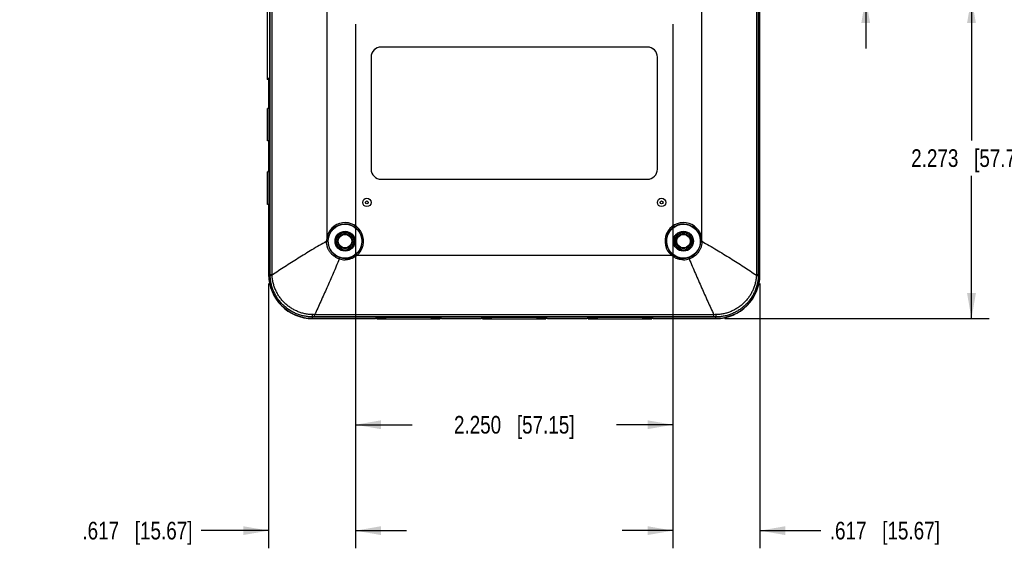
# Model space of a CAD drawing. Header units: inches. Extents: x 0 to 34, y 0 to 22.
# Tile 21 of 24: x 23.5 to 30.5, y 7.6 to 11.3. Entities that reach past the tile are written whole.
import ezdxf

# ---------------------------------------------------------------- set-up
doc = ezdxf.new("R2010")
doc.units = ezdxf.units.IN
doc.header["$LTSCALE"] = 1.87
doc.header["$MEASUREMENT"] = 0
doc.layers.get('0').update_dxf_attribs({"linetype": 'CONTINUOUS'})
doc.layers.add('DIMENSIONS', color=7, linetype='CONTINUOUS')
doc.styles.get("Standard").update_dxf_attribs({"font": 'txt', "width": 0.8})
doc.dimstyles.new('DIMSTYLE_1', dxfattribs={"dimtxt": 0.125, "dimasz": 0.18, "dimexe": 0.18, "dimexo": 0.0625, "dimgap": 0.09, "dimtad": 0, "dimtih": 1, "dimtoh": 1, "dimdec": 3, "dimzin": 4, "dimdsep": 46, "dimtxsty": 'STANDARD', "dimblk": '_FILLED', "dimblk1": '_FILLED', "dimblk2": '_FILLED', "dimcen": 0.09, "dimadec": 0, "dimazin": 0, "dimtp": 0.01, "dimtm": 0.01, "dimtfac": 1, "dimtdec": 3, "dimtofl": 0, "dimtmove": 0, "dimatfit": 3, "dimldrblk": '_FILLED', "dimfxl": 1, "dimtolj": 1, "dimtzin": 4, "dimarcsym": 0})

# ---------------------------------------------------------------- blocks, each defined once
blk = doc.blocks.new('_FILLED')
at = {"color": 0, "linetype": 'BYBLOCK'}
blk.add_solid([(0, 0), (-1, 0.174), (-1, -0.174)], dxfattribs=at)
blk = doc.blocks.new('*D0')
at = {"layer": 'DIMENSIONS', "color": 2, "linetype": 'CONTINUOUS'}
for p, q in [((25.8907, 11.2881), (25.8907, 7.5757)), ((25.2736, 9.4522), (25.2736, 7.5757)), ((25.2736, 7.7007), (24.7964, 7.7007)), ((25.8907, 7.7007), (26.2507, 7.7007))]:
    blk.add_line(p, q, dxfattribs=at)
at = {"layer": 'DIMENSIONS', "color": 2, "linetype": 'CONTINUOUS', "xscale": 0.18, "yscale": 0.18, "zscale": 0.18}
blk.add_blockref('_FILLED', (25.2736, 7.7007), dxfattribs=at)
at = {"layer": 'DIMENSIONS', "color": 2, "linetype": 'CONTINUOUS', "xscale": 0.18, "yscale": 0.18, "zscale": 0.18, "rotation": 180}
blk.add_blockref('_FILLED', (25.8907, 7.7007), dxfattribs=at)
at = {"layer": 'DIMENSIONS', "color": 2, "linetype": 'CONTINUOUS', "insert": (24.7339, 7.7632), "char_height": 0.125, "width": 1.225, "attachment_point": 3, "line_spacing_factor": 0.9}
blk.add_mtext('.617{\\Ftxt.shx;\\W1.000000;\\H0.125000; }[15.67]', dxfattribs=at)
blk = doc.blocks.new('*D1')
at = {"layer": 'DIMENSIONS', "color": 2, "linetype": 'CONTINUOUS'}
for p, q in [((28.1407, 11.2881), (28.1407, 7.5757)), ((28.7577, 9.4522), (28.7577, 7.5757)), ((28.1407, 7.7007), (27.7807, 7.7007)), ((28.7577, 7.7007), (29.1905, 7.7007))]:
    blk.add_line(p, q, dxfattribs=at)
at = {"layer": 'DIMENSIONS', "color": 2, "linetype": 'CONTINUOUS', "xscale": 0.18, "yscale": 0.18, "zscale": 0.18}
blk.add_blockref('_FILLED', (28.1407, 7.7007), dxfattribs=at)
at = {"layer": 'DIMENSIONS', "color": 2, "linetype": 'CONTINUOUS', "xscale": 0.18, "yscale": 0.18, "zscale": 0.18, "rotation": 180}
blk.add_blockref('_FILLED', (28.7577, 7.7007), dxfattribs=at)
at = {"layer": 'DIMENSIONS', "color": 2, "linetype": 'CONTINUOUS', "insert": (29.253, 7.7632), "char_height": 0.125, "width": 1.225, "attachment_point": 1, "line_spacing_factor": 0.9}
blk.add_mtext('.617{\\Ftxt.shx;\\W1.000000;\\H0.125000; }[15.67]', dxfattribs=at)
blk = doc.blocks.new('*D2')
at = {"layer": 'DIMENSIONS', "color": 2, "linetype": 'CONTINUOUS'}
for p, q in [((25.8907, 11.2881), (25.8907, 8.3257)), ((28.1407, 11.2881), (28.1407, 8.3257)), ((25.8907, 8.4507), (26.2907, 8.4507)), ((28.1407, 8.4507), (27.7407, 8.4507))]:
    blk.add_line(p, q, dxfattribs=at)
at = {"layer": 'DIMENSIONS', "color": 2, "linetype": 'CONTINUOUS', "xscale": 0.18, "yscale": 0.18, "zscale": 0.18, "rotation": 180}
blk.add_blockref('_FILLED', (25.8907, 8.4507), dxfattribs=at)
at = {"layer": 'DIMENSIONS', "color": 2, "linetype": 'CONTINUOUS', "xscale": 0.18, "yscale": 0.18, "zscale": 0.18}
blk.add_blockref('_FILLED', (28.1407, 8.4507), dxfattribs=at)
at = {"layer": 'DIMENSIONS', "color": 2, "linetype": 'CONTINUOUS', "insert": (27.0157, 8.5132), "char_height": 0.125, "width": 1.325, "attachment_point": 2, "line_spacing_factor": 0.9}
blk.add_mtext('2.250{\\Ftxt.shx;\\W1.000000;\\H0.125000; }[57.15]', dxfattribs=at)
blk = doc.blocks.new('*D3')
at = {"layer": 'DIMENSIONS', "color": 2, "linetype": 'CONTINUOUS'}
for p, q in [((29.5077, 12.2757), (29.5077, 12.6357)), ((28.3283, 12.2757), (29.6327, 12.2757)), ((28.3283, 11.4757), (29.6327, 11.4757)), ((29.5077, 11.4757), (29.5077, 11.1157))]:
    blk.add_line(p, q, dxfattribs=at)
at = {"layer": 'DIMENSIONS', "color": 2, "linetype": 'CONTINUOUS', "xscale": 0.18, "yscale": 0.18, "zscale": 0.18}
for p, rotation in [((29.5077, 12.2757), 270), ((29.5077, 11.4757), 90)]:
    blk.add_blockref('_FILLED', p, dxfattribs=dict(at, rotation=rotation))
at = {"layer": 'DIMENSIONS', "color": 2, "linetype": 'CONTINUOUS', "insert": (29.5077, 11.9382), "char_height": 0.125, "width": 1.225, "attachment_point": 2, "line_spacing_factor": 0.9}
blk.add_mtext('.800{\\Ftxt.shx;\\W1.000000;\\H0.125000; }[20.32]', dxfattribs=at)
blk = doc.blocks.new('*D5')
at = {"layer": 'DIMENSIONS', "color": 2, "linetype": 'CONTINUOUS'}
for p, q in [((28.3283, 11.4757), (30.3827, 11.4757)), ((30.2577, 11.4757), (30.2577, 10.4642)), ((30.2577, 9.2027), (30.2577, 10.2142)), ((28.5082, 9.2027), (30.3827, 9.2027))]:
    blk.add_line(p, q, dxfattribs=at)
at = {"layer": 'DIMENSIONS', "color": 2, "linetype": 'CONTINUOUS', "xscale": 0.18, "yscale": 0.18, "zscale": 0.18}
for p, rotation in [((30.2577, 11.4757), 90), ((30.2577, 9.2027), 270)]:
    blk.add_blockref('_FILLED', p, dxfattribs=dict(at, rotation=rotation))
at = {"layer": 'DIMENSIONS', "color": 2, "linetype": 'CONTINUOUS', "insert": (30.2577, 10.4017), "char_height": 0.125, "width": 1.325, "attachment_point": 2, "line_spacing_factor": 0.9}
blk.add_mtext('2.273{\\Ftxt.shx;\\W1.000000;\\H0.125000; }[57.73]', dxfattribs=at)

msp = doc.modelspace()

# ---------------------------------------------------------------- linework, layer by layer
at = {"color": 7, "linetype": 'CONTINUOUS'}
for p, q in [((28.7558, 14.2507), (28.7558, 9.5147)), ((28.7577, 9.5147), (28.7577, 14.2507)), ((25.2852, 9.5147), (25.2852, 14.2421)), ((25.2982, 9.5147), (25.2982, 14.2421)), ((28.7331, 14.2421), (28.7331, 9.5147)), ((28.7461, 14.2421), (28.7461, 9.5147)), ((25.6857, 13.9822), (25.6857, 9.7692)), ((28.3457, 9.7692), (28.3457, 13.9822)), ((25.2632, 13.9497), (25.2632, 10.8949)), ((25.283, 10.886), (25.283, 13.9574)), ((26.0723, 11.1261), (26.0725, 11.1259)), ((27.959, 11.1261), (26.0723, 11.1261)), ((27.9588, 11.1259), (26.0725, 11.1259)), ((27.959, 11.1261), (27.9588, 11.1259)), ((26.0003, 11.0541), (26.0005, 11.0539)), ((26.0003, 11.0541), (26.0003, 10.2613)), ((26.0005, 11.0539), (26.0005, 10.2615)), ((28.031, 11.0541), (28.0308, 11.0539)), ((28.0308, 10.2615), (28.0308, 11.0539)), ((28.031, 10.2613), (28.031, 11.0541)), ((25.283, 10.902), (25.2632, 10.902)), ((25.283, 10.8949), (25.2632, 10.8949)), ((25.2736, 10.8949), (25.2736, 10.7004)), ((25.275, 10.902), (25.275, 10.8949)), ((25.2828, 10.902), (25.2828, 10.8949)), ((25.2755, 10.881), (25.283, 10.886)), ((25.2755, 10.7007), (25.2755, 10.881)), ((25.2657, 10.4605), (25.2657, 10.6909)), ((25.2768, 10.6909), (25.2657, 10.6909)), ((25.2736, 10.7004), (25.2758, 10.7004)), ((25.2755, 10.7007), (25.2756, 10.7007)), ((25.2768, 10.4605), (25.2657, 10.4605)), ((25.2736, 10.451), (25.2736, 10.2504)), ((25.2758, 10.451), (25.2736, 10.451)), ((25.2755, 10.2507), (25.2755, 10.4507)), ((25.2755, 10.4507), (25.2756, 10.4507)), ((25.2657, 10.0105), (25.2657, 10.2409)), ((25.2768, 10.2409), (25.2657, 10.2409)), ((25.2736, 10.2504), (25.2758, 10.2504)), ((25.2755, 10.2507), (25.2756, 10.2507)), ((26.0003, 10.2613), (26.0005, 10.2615)), ((28.031, 10.2613), (28.0308, 10.2615)), ((26.0723, 10.1894), (26.0725, 10.1895)), ((26.0723, 10.1894), (27.959, 10.1894)), ((26.0725, 10.1895), (27.9588, 10.1895)), ((27.959, 10.1894), (27.9588, 10.1895)), ((25.2768, 10.0105), (25.2657, 10.0105)), ((25.2736, 10.001), (25.2736, 9.5147)), ((25.2758, 10.001), (25.2736, 10.001)), ((25.2755, 9.5147), (25.2755, 10.0007)), ((25.2755, 10.0007), (25.2756, 10.0007)), ((25.6843, 9.7499), (25.6943, 9.75)), ((25.6857, 9.7692), (25.6956, 9.7678)), ((28.3457, 9.7692), (28.3358, 9.7678)), ((28.347, 9.7499), (28.337, 9.75)), ((25.7751, 9.6254), (25.7782, 9.6353)), ((25.9008, 9.6507), (25.8943, 9.6583)), ((25.9008, 9.6507), (28.1306, 9.6507)), ((28.1306, 9.6507), (28.137, 9.6583)), ((28.2562, 9.6254), (28.2531, 9.6353)), ((25.2755, 9.5147), (25.2982, 9.5147)), ((28.7331, 9.5147), (28.7558, 9.5147)), ((25.5998, 9.2145), (25.5997, 9.2302)), ((28.4316, 9.2145), (28.4316, 9.2302)), ((25.5857, 9.2046), (25.5857, 9.2145)), ((25.5998, 9.2145), (25.5857, 9.2145)), ((25.5857, 9.2046), (26.0317, 9.2046)), ((25.5857, 9.2027), (26.0304, 9.2027)), ((28.4316, 9.2145), (25.5998, 9.2145)), ((26.0304, 9.2027), (26.0304, 9.2046)), ((26.0304, 9.2027), (26.0307, 9.2032)), ((26.0307, 9.2032), (26.0307, 9.2046)), ((26.0407, 9.2058), (26.0407, 9.2007)), ((26.0407, 9.2007), (26.4907, 9.2007)), ((26.4907, 9.2058), (26.4907, 9.2007)), ((26.4996, 9.2046), (26.7817, 9.2046)), ((26.5007, 9.2032), (26.5007, 9.2046)), ((26.5009, 9.2027), (26.5007, 9.2032)), ((26.5009, 9.2027), (26.5009, 9.2046)), ((26.5009, 9.2027), (26.7804, 9.2027)), ((26.7804, 9.2027), (26.7804, 9.2046)), ((26.7804, 9.2027), (26.7807, 9.2032)), ((26.7807, 9.2032), (26.7807, 9.2046)), ((26.7907, 9.2058), (26.7907, 9.2007)), ((26.7907, 9.2007), (27.2407, 9.2007)), ((27.2407, 9.2058), (27.2407, 9.2007)), ((27.2496, 9.2046), (27.5317, 9.2046)), ((27.2507, 9.2032), (27.2507, 9.2046)), ((27.2509, 9.2027), (27.2507, 9.2032)), ((27.2509, 9.2027), (27.2509, 9.2046)), ((27.2509, 9.2027), (27.5304, 9.2027)), ((27.5304, 9.2027), (27.5304, 9.2046)), ((27.5304, 9.2027), (27.5307, 9.2032)), ((27.5307, 9.2032), (27.5307, 9.2046)), ((27.5407, 9.2058), (27.5407, 9.2007)), ((27.5407, 9.2007), (27.9907, 9.2007)), ((27.9907, 9.2058), (27.9907, 9.2007)), ((27.9996, 9.2046), (28.4457, 9.2046)), ((28.0007, 9.2032), (28.0007, 9.2046)), ((28.0009, 9.2027), (28.0007, 9.2032)), ((28.0009, 9.2027), (28.0009, 9.2046)), ((28.0009, 9.2027), (28.4457, 9.2027)), ((28.4457, 9.2145), (28.4316, 9.2145)), ((28.4457, 9.2046), (28.4457, 9.2145))]:
    msp.add_line(p, q, dxfattribs=at)
for centre, radius in [((25.9709, 10.0257), 0.03), ((28.0604, 10.0257), 0.03), ((25.9709, 10.0257), 0.01), ((28.0604, 10.0257), 0.01), ((25.8157, 9.7507), 0.12), ((28.2157, 9.7507), 0.12), ((25.8157, 9.7507), 0.0705), ((25.8157, 9.7507), 0.07), ((25.8157, 9.7507), 0.0625), ((25.8157, 9.7507), 0.0529), ((25.8157, 9.7507), 0.0477), ((28.2157, 9.7507), 0.0705), ((28.2157, 9.7507), 0.07), ((28.2157, 9.7507), 0.0625), ((28.2157, 9.7507), 0.0529), ((28.2157, 9.7507), 0.0477)]:
    msp.add_circle(centre, radius, dxfattribs=at)
for centre, radius, start, end in [((25.8157, 9.7507), 0.1313, 310.39808, 171.90179), ((25.8156, 9.7507), 0.1213, 269.99615, 252.03123), ((28.2157, 9.7507), 0.1313, 8.09821, 229.60192), ((28.2157, 9.7507), 0.1213, 287.96877, 270.00387), ((25.8133, 9.7507), 0.129, 171.75266, 180.33799), ((28.218, 9.7507), 0.129, 359.66204, 8.24731), ((25.8157, 9.7507), 0.1213, 252.03454, 270.00031), ((28.2157, 9.7507), 0.1213, 269.99975, 287.96555), ((25.8157, 9.7484), 0.1295, 251.76367, 269.99475), ((28.2156, 9.7484), 0.1295, 270.00171, 288.22966), ((25.5857, 9.5147), 0.312, 180, 270), ((25.5857, 9.5147), 0.3101, 180, 270), ((25.5797, 9.5147), 0.2945, 179.99938, 181.19687), ((25.518, 9.5152), 0.2199, 180.14183, 181.54131), ((28.4457, 9.5147), 0.312, 270, 360), ((28.4457, 9.5147), 0.3101, 270, 360), ((28.5131, 9.5152), 0.22, 358.45912, 359.85773), ((28.4515, 9.5147), 0.2946, 358.80333, 0.00043), ((25.4515, 4.2418), 4.9906, 88.29839, 88.47551), ((28.5601, 4.8315), 4.4006, 91.47214, 91.67287)]:
    msp.add_arc(centre, radius, start, end, dxfattribs=at)
for centre, major_axis, ratio, start_param, end_param in [((26.0723, 11.054), (0.0509, -0.0509), 0.999695, 2.356347, 3.926839), ((26.0725, 11.0539), (-0.0509, 0.0509), 0.999695, -0.785246, 0.785246), ((27.9588, 11.0539), (0.0509, 0.0509), 0.999695, -0.785246, 0.785246), ((27.959, 11.054), (0.0509, 0.0509), 0.999695, -0.785246, 0.785246), ((25.2734, 10.5757), (0, 0.125), 0.031426, -0.399203, -0.072062), ((25.2756, 10.5757), (0, 0.125), 0.026186, -3.124139, -0.017453), ((25.2734, 10.5757), (0, 0.125), 0.031426, -3.06953, -2.742389), ((25.2734, 10.1257), (0, 0.125), 0.031426, -0.399203, -0.072062), ((25.2756, 10.1257), (0, 0.125), 0.026186, -3.124139, -0.017453), ((26.0723, 10.2614), (0.0509, 0.0509), 0.999695, -3.926839, -2.356347), ((26.0725, 10.2615), (-0.0509, -0.0509), 0.999695, -0.785246, 0.785246), ((27.9588, 10.2615), (0.0509, -0.0509), 0.999695, -0.785246, 0.785246), ((27.959, 10.2614), (-0.0509, 0.0509), 0.999695, -3.926839, -2.356347), ((25.2734, 10.1257), (0, 0.125), 0.031426, -3.06953, -2.742389), ((26.2657, 9.2032), (0.235, 0), 0.031426, 9.133182, 9.424778), ((26.2657, 9.204), (0.235, 0), 0.026186, 0.095892, 3.045701), ((26.2657, 9.2032), (0.235, 0), 0.031426, 6.283185, 6.574781), ((27.0157, 9.2032), (0.235, 0), 0.031426, 9.133182, 9.424778), ((27.0157, 9.204), (0.235, 0), 0.026186, 0.095892, 3.045701), ((27.0157, 9.2032), (0.235, 0), 0.031426, 6.283185, 6.574781), ((27.7657, 9.2032), (0.235, 0), 0.031426, 9.133182, 9.424778), ((27.7657, 9.204), (0.235, 0), 0.026186, 0.095892, 3.045701), ((27.7657, 9.2032), (0.235, 0), 0.031426, 6.283185, 6.574781)]:
    msp.add_ellipse(centre, major_axis=major_axis, ratio=ratio, start_param=start_param, end_param=end_param, dxfattribs=at)
for points, knots in [([(25.6843, 9.7499), (25.6499, 9.7302), (25.5824, 9.6907), (25.4837, 9.6306), (25.3892, 9.5704), (25.3281, 9.5297), (25.2982, 9.5093)], [0, 0, 0, 0, 0.261772, 0.515633, 0.761676, 1, 1, 1, 1]), ([(25.7751, 9.6254), (25.7719, 9.6265), (25.7654, 9.6289), (25.7561, 9.6332), (25.7471, 9.6383), (25.7386, 9.644), (25.7305, 9.6504), (25.7229, 9.6573), (25.7159, 9.6649), (25.7095, 9.673), (25.7038, 9.6815), (25.6987, 9.6905), (25.6944, 9.6998), (25.6908, 9.7095), (25.688, 9.7194), (25.6859, 9.7294), (25.6847, 9.7397), (25.6843, 9.7465), (25.6843, 9.7499)], [0, 0, 0, 0, 0.062497, 0.124996, 0.187495, 0.249995, 0.312495, 0.374995, 0.437496, 0.499996, 0.562496, 0.624997, 0.687497, 0.749998, 0.812498, 0.874999, 0.937499, 1, 1, 1, 1]), ([(28.347, 9.7499), (28.347, 9.7465), (28.3467, 9.7397), (28.3454, 9.7294), (28.3433, 9.7194), (28.3405, 9.7095), (28.3369, 9.6998), (28.3326, 9.6905), (28.3275, 9.6815), (28.3218, 9.673), (28.3154, 9.6649), (28.3084, 9.6573), (28.3008, 9.6504), (28.2927, 9.644), (28.2842, 9.6383), (28.2752, 9.6332), (28.2659, 9.6289), (28.2594, 9.6265), (28.2562, 9.6254)], [0, 0, 0, 0, 0.062501, 0.125001, 0.187502, 0.250002, 0.312502, 0.375003, 0.437503, 0.500004, 0.562504, 0.625005, 0.687505, 0.750005, 0.812505, 0.875004, 0.937503, 1, 1, 1, 1]), ([(28.347, 9.7499), (28.3814, 9.7302), (28.4489, 9.6907), (28.5476, 9.6306), (28.6421, 9.5704), (28.7032, 9.5297), (28.7331, 9.5093)], [0, 0, 0, 0, 0.261772, 0.515633, 0.761676, 1, 1, 1, 1]), ([(25.9008, 9.6507), (25.8978, 9.6482), (25.8933, 9.6446), (25.8869, 9.6402), (25.8803, 9.6361), (25.8718, 9.6315), (25.8611, 9.627), (25.8519, 9.624), (25.8444, 9.6221), (25.8387, 9.621), (25.833, 9.62), (25.8253, 9.6192), (25.8195, 9.6189), (25.8157, 9.6189)], [0, 0, 0, 0, 0.124994, 0.187504, 0.250012, 0.374996, 0.499978, 0.624962, 0.687471, 0.749981, 0.812491, 0.875003, 1, 1, 1, 1]), ([(28.2157, 9.6189), (28.2079, 9.6189), (28.1982, 9.6198), (28.1869, 9.6221), (28.1813, 9.6235), (28.1757, 9.6252), (28.1684, 9.6277), (28.1595, 9.6315), (28.151, 9.6361), (28.1444, 9.6402), (28.138, 9.6446), (28.1335, 9.6482), (28.1306, 9.6507)], [0, 0, 0, 0, 0.249798, 0.312324, 0.374848, 0.437371, 0.499894, 0.624908, 0.749924, 0.812448, 0.874974, 1, 1, 1, 1]), ([(25.7751, 9.6254), (25.7607, 9.5908), (25.7318, 9.5227), (25.688, 9.4223), (25.6441, 9.3251), (25.6145, 9.2615), (25.5997, 9.2302)], [0, 0, 0, 0, 0.259916, 0.513199, 0.759882, 1, 1, 1, 1]), ([(28.2562, 9.6254), (28.2706, 9.5908), (28.2995, 9.5227), (28.3433, 9.4223), (28.3872, 9.3251), (28.4168, 9.2615), (28.4316, 9.2302)], [0, 0, 0, 0, 0.259916, 0.513199, 0.759882, 1, 1, 1, 1]), ([(25.2853, 9.5085), (25.2853, 9.5086), (25.2853, 9.5086), (25.2854, 9.5086), (25.2855, 9.5086), (25.2856, 9.5086), (25.2857, 9.5086), (25.286, 9.5087), (25.2863, 9.5087), (25.2868, 9.5088), (25.2874, 9.5088), (25.2881, 9.5089), (25.2889, 9.5089), (25.2898, 9.5089), (25.2911, 9.509), (25.293, 9.5091), (25.2955, 9.5092), (25.2973, 9.5093), (25.2982, 9.5093)], [0, 0, 0, 0, 0.003286, 0.008399, 0.015395, 0.024291, 0.035092, 0.047797, 0.078897, 0.117532, 0.16361, 0.217022, 0.277633, 0.345297, 0.41984, 0.58881, 0.782846, 1, 1, 1, 1]), ([(25.5857, 9.2145), (25.576, 9.2145), (25.5566, 9.2154), (25.5277, 9.2196), (25.4995, 9.2266), (25.472, 9.2363), (25.4456, 9.2485), (25.4205, 9.2633), (25.3969, 9.2805), (25.3751, 9.2998), (25.3553, 9.3212), (25.3377, 9.3444), (25.3223, 9.3692), (25.3095, 9.3953), (25.2992, 9.4226), (25.2916, 9.4507), (25.2876, 9.4747), (25.2858, 9.494), (25.2854, 9.5037), (25.2853, 9.5085)], [0, 0, 0, 0, 0.062473, 0.124954, 0.187441, 0.249931, 0.312423, 0.374922, 0.437425, 0.499928, 0.562431, 0.624934, 0.687441, 0.74995, 0.812458, 0.874966, 0.937474, 0.968738, 1, 1, 1, 1]), ([(25.5843, 9.2306), (25.5797, 9.2307), (25.5706, 9.2312), (25.5569, 9.2325), (25.5433, 9.2344), (25.5299, 9.237), (25.5165, 9.2402), (25.5033, 9.244), (25.4903, 9.2485), (25.4776, 9.2535), (25.4651, 9.2591), (25.4528, 9.2653), (25.4409, 9.2721), (25.4293, 9.2794), (25.418, 9.2873), (25.4036, 9.2984), (25.3865, 9.3137), (25.3709, 9.3304), (25.3594, 9.3446), (25.3486, 9.3594), (25.3388, 9.3749), (25.3301, 9.391), (25.3242, 9.4034), (25.3189, 9.416), (25.3141, 9.4289), (25.3099, 9.4419), (25.3063, 9.4552), (25.3039, 9.4663), (25.3022, 9.4753), (25.3011, 9.4821), (25.3002, 9.4889), (25.2991, 9.4979), (25.2985, 9.5048), (25.2982, 9.5093)], [0, 0, 0, 0, 0.031255, 0.062511, 0.093767, 0.125023, 0.156279, 0.187536, 0.218792, 0.250046, 0.281301, 0.312557, 0.343813, 0.37507, 0.406327, 0.437585, 0.500081, 0.562572, 0.593825, 0.625078, 0.687569, 0.718824, 0.750077, 0.781328, 0.812576, 0.843821, 0.875064, 0.906305, 0.921924, 0.937543, 0.953161, 0.968778, 1, 1, 1, 1]), ([(28.746, 9.5085), (28.7459, 9.5037), (28.7455, 9.494), (28.7437, 9.4747), (28.7397, 9.4507), (28.7321, 9.4226), (28.7218, 9.3953), (28.709, 9.3692), (28.6936, 9.3444), (28.676, 9.3212), (28.6562, 9.2998), (28.6344, 9.2805), (28.6108, 9.2633), (28.5857, 9.2485), (28.5593, 9.2363), (28.5319, 9.2266), (28.5036, 9.2196), (28.4747, 9.2154), (28.4553, 9.2145), (28.4457, 9.2145)], [0, 0, 0, 0, 0.031262, 0.062526, 0.125034, 0.187542, 0.250051, 0.312559, 0.375066, 0.43757, 0.500072, 0.562575, 0.625077, 0.687575, 0.750068, 0.812557, 0.875044, 0.937527, 1, 1, 1, 1]), ([(28.7331, 9.5093), (28.7328, 9.5048), (28.7322, 9.4979), (28.7311, 9.4889), (28.7302, 9.4821), (28.7291, 9.4753), (28.7274, 9.4663), (28.7249, 9.4552), (28.7214, 9.4419), (28.7172, 9.4289), (28.7124, 9.416), (28.7071, 9.4034), (28.7011, 9.391), (28.6947, 9.3789), (28.6876, 9.3671), (28.68, 9.3557), (28.6719, 9.3446), (28.6633, 9.334), (28.6542, 9.3237), (28.6446, 9.3139), (28.6346, 9.3045), (28.6241, 9.2956), (28.6133, 9.2873), (28.602, 9.2794), (28.5904, 9.2721), (28.5785, 9.2653), (28.5662, 9.2591), (28.5537, 9.2535), (28.5409, 9.2484), (28.528, 9.244), (28.5148, 9.2402), (28.5014, 9.237), (28.488, 9.2344), (28.4744, 9.2325), (28.4607, 9.2312), (28.4516, 9.2307), (28.447, 9.2306)], [0, 0, 0, 0, 0.03122, 0.046836, 0.062454, 0.078072, 0.09369, 0.124929, 0.156171, 0.187415, 0.218661, 0.249911, 0.281162, 0.312415, 0.343668, 0.37492, 0.406172, 0.437423, 0.468675, 0.499928, 0.531182, 0.562437, 0.593693, 0.624949, 0.656204, 0.687459, 0.718712, 0.749965, 0.781219, 0.812473, 0.843728, 0.874983, 0.906238, 0.937492, 0.968747, 1, 1, 1, 1]), ([(28.746, 9.5085), (28.746, 9.5086), (28.746, 9.5086), (28.7459, 9.5086), (28.7458, 9.5086), (28.7457, 9.5086), (28.7456, 9.5086), (28.7453, 9.5087), (28.745, 9.5087), (28.7445, 9.5088), (28.7439, 9.5088), (28.7432, 9.5089), (28.7424, 9.5089), (28.7415, 9.5089), (28.7402, 9.509), (28.7383, 9.5091), (28.7358, 9.5092), (28.734, 9.5093), (28.7331, 9.5093)], [0, 0, 0, 0, 0.003286, 0.008399, 0.015395, 0.024291, 0.035093, 0.047798, 0.078898, 0.117533, 0.163611, 0.217023, 0.277634, 0.345297, 0.419841, 0.58881, 0.782846, 1, 1, 1, 1]), ([(25.5857, 9.2145), (25.5856, 9.2145), (25.5856, 9.2146), (25.5855, 9.2146), (25.5855, 9.2147), (25.5855, 9.2149), (25.5854, 9.2151), (25.5853, 9.2154), (25.5852, 9.2158), (25.5852, 9.2164), (25.5851, 9.2172), (25.585, 9.218), (25.5849, 9.219), (25.5848, 9.2201), (25.5847, 9.2218), (25.5845, 9.2242), (25.5844, 9.2273), (25.5843, 9.2295), (25.5843, 9.2306)], [0, 0, 0, 0, 0.004147, 0.009814, 0.017211, 0.026427, 0.037503, 0.050456, 0.082014, 0.121083, 0.167578, 0.221375, 0.282317, 0.350218, 0.424871, 0.593471, 0.785991, 1, 1, 1, 1]), ([(28.4316, 9.2302), (28.3726, 9.2301), (28.2841, 9.2301), (28.1661, 9.2301), (28.0776, 9.2301), (27.9891, 9.2301), (27.9006, 9.2302), (27.8121, 9.2302), (27.7236, 9.2302), (27.6351, 9.2302), (27.5171, 9.2303), (27.3696, 9.2303), (27.1926, 9.2302), (27.0157, 9.2302), (26.8387, 9.2302), (26.6617, 9.2302), (26.5142, 9.2302), (26.3962, 9.2302), (26.3077, 9.2302), (26.2192, 9.2302), (26.1454, 9.2302), (26.0864, 9.2302), (26.0422, 9.2302), (25.9979, 9.2302), (25.9537, 9.2302), (25.9094, 9.2302), (25.8652, 9.2302), (25.8283, 9.2302), (25.7988, 9.2302), (25.7693, 9.2302), (25.7398, 9.2302), (25.7103, 9.2302), (25.6882, 9.2302), (25.6661, 9.2301), (25.6366, 9.2301), (25.6144, 9.2301), (25.5997, 9.2302)], [0, 0, 0, 0, 0.0625, 0.09375, 0.125, 0.15625, 0.1875, 0.21875, 0.25, 0.28125, 0.3125, 0.375, 0.4375, 0.5, 0.5625, 0.625, 0.6875, 0.71875, 0.75, 0.78125, 0.8125, 0.828125, 0.84375, 0.859375, 0.875, 0.890625, 0.90625, 0.921875, 0.929687, 0.9375, 0.953125, 0.960937, 0.96875, 0.976563, 0.984375, 1, 1, 1, 1]), ([(28.4457, 9.2145), (28.4457, 9.2145), (28.4457, 9.2146), (28.4458, 9.2146), (28.4458, 9.2147), (28.4459, 9.2149), (28.4459, 9.2151), (28.446, 9.2154), (28.4461, 9.2158), (28.4461, 9.2164), (28.4462, 9.2172), (28.4463, 9.218), (28.4464, 9.219), (28.4465, 9.2201), (28.4466, 9.2218), (28.4468, 9.2241), (28.4469, 9.2273), (28.447, 9.2295), (28.447, 9.2306)], [0, 0, 0, 0, 0.004131, 0.009787, 0.017176, 0.026385, 0.037456, 0.050405, 0.081957, 0.121022, 0.167515, 0.221311, 0.282254, 0.350157, 0.424813, 0.593425, 0.785964, 1, 1, 1, 1])]:
    msp.add_open_spline(points, degree=3, knots=knots, dxfattribs=at)

# ---------------------------------------------------------------- dimensions: what is measured, and where the dimension line sits
at = {"layer": 'DIMENSIONS', "color": 2, "linetype": 'CONTINUOUS'}
for base, p1, p2, angle, picture, middle in [((29.5077, 12.2757), (28.3283, 11.4757), (28.3283, 12.2757), 90, '*D3', (29.3827, 11.8757)), ((30.2577, 9.2027), (28.3283, 11.4757), (28.5082, 9.2027), 270, '*D5', (30.1077, 10.3392)), ((28.1407, 7.7007), (28.7577, 9.4522), (28.1407, 11.2881), 180, '*D1', (29.8655, 7.7007))]:
    dim = msp.add_linear_dim(base=base, p1=p1, p2=p2, angle=angle, dimstyle='DIMSTYLE_1', dxfattribs=at)
    dim.commit()
    dim.dimension.update_dxf_attribs({"geometry": picture, "text_midpoint": middle, "dimtype": 160})
for base, p1, p2, picture, middle in [((25.8907, 7.7007), (25.2736, 9.4522), (25.8907, 11.2881), '*D0', (23.8714, 7.7007)), ((28.1407, 8.4507), (25.8907, 11.2881), (28.1407, 11.2881), '*D2', (26.8657, 8.4507))]:
    dim = msp.add_linear_dim(base=base, p1=p1, p2=p2, dimstyle='DIMSTYLE_1', dxfattribs=at)
    dim.commit()
    dim.dimension.update_dxf_attribs({"geometry": picture, "text_midpoint": middle, "dimtype": 160})

doc.saveas('drawing.dxf')
